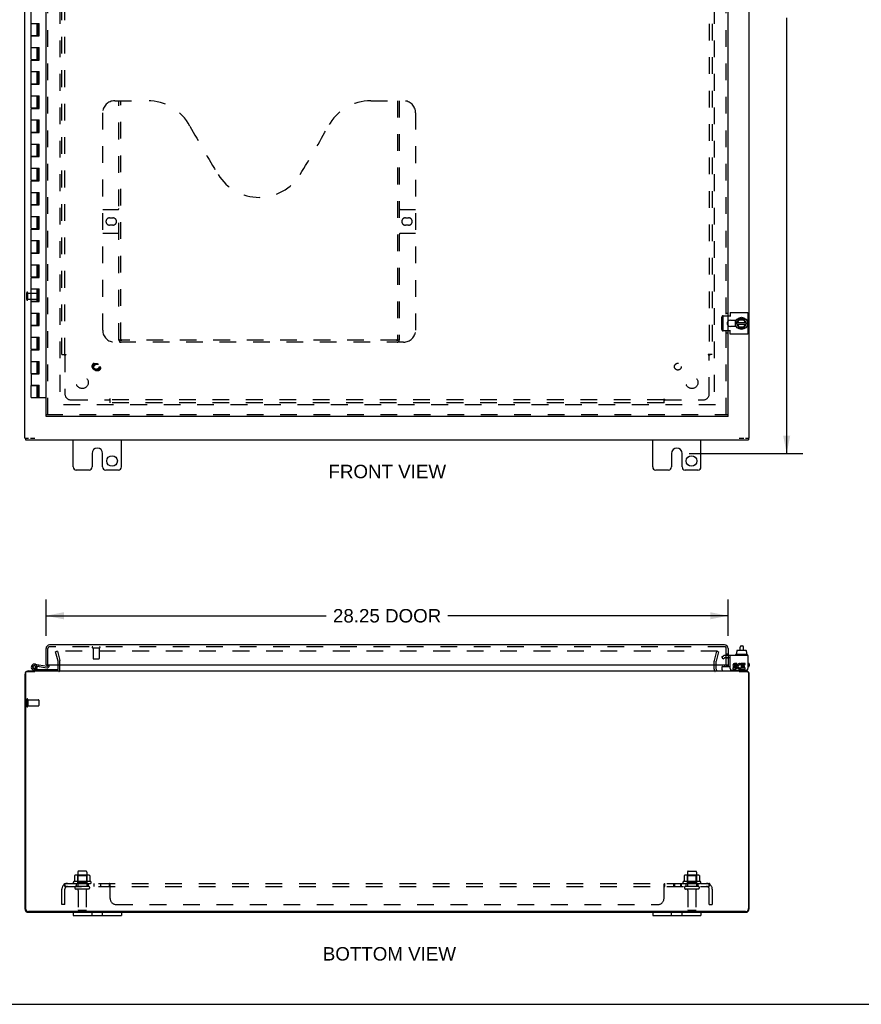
# Model space of a CAD drawing. Header units: inches. Extents: x 0 to 126, y 0 to 81.
# Tile 2 of 5: x 28 to 63, y 0 to 41. Entities that reach past the tile are written whole.
import ezdxf

# ---------------------------------------------------------------- set-up
doc = ezdxf.new("R2010")
doc.units = ezdxf.units.IN
doc.header["$LTSCALE"] = 6.925926
doc.header["$MEASUREMENT"] = 0
doc.linetypes.add('HIDDEN', pattern=[0.2, 0.1, -0.1])
doc.layers.get('0').update_dxf_attribs({"linetype": 'CONTINUOUS'})
for name, color, linetype in [('DEFAULT_2', 8, 'HIDDEN'), ('DIMENSIONS', 7, 'CONTINUOUS'), ('DOOR_ASSEMBLY', 7, 'CONTINUOUS'), ('SUBPANEL', 7, 'CONTINUOUS')]:
    doc.layers.add(name, color=color, linetype=linetype)
doc.styles.get("Standard").update_dxf_attribs({"font": 'arial.ttf'})
doc.dimstyles.new('DIMSTYLE_1', dxfattribs={"dimtxt": 0.555556, "dimasz": 0.740741, "dimexe": 0.09, "dimexo": 0.07, "dimgap": 0.0375, "dimtad": 0, "dimtih": 1, "dimtoh": 1, "dimzin": 4, "dimdsep": 46, "dimtxsty": 'Standard', "dimblk": '_FILLED', "dimblk1": '_FILLED', "dimblk2": '_FILLED', "dimcen": 0.09, "dimadec": 3, "dimazin": 1, "dimtfac": 1, "dimtdec": 3, "dimtofl": 0, "dimtmove": 0, "dimatfit": 3, "dimldrblk": '_FILLED', "dimfxl": 0, "dimtolj": 1, "dimtzin": 4, "dimarcsym": 0})

# ---------------------------------------------------------------- blocks, each defined once
blk = doc.blocks.new('_FILLED')
at = {"color": 0, "linetype": 'ByBlock'}
blk.add_solid([(0, 0), (-1, 0.2), (-1, -0.2)], dxfattribs=at)
blk = doc.blocks.new('*D4')
at = {"layer": 'DIMENSIONS', "color": 2, "linetype": 'Continuous'}
for p, q in [((29.197, 15.257), (29.197, 16.76)), ((57.447, 15.257), (57.447, 16.76)), ((29.197, 16.093), (40.803, 16.093)), ((57.447, 16.093), (45.84, 16.093))]:
    blk.add_line(p, q, dxfattribs=at)
at = {"layer": 'DIMENSIONS', "color": 2, "linetype": 'Continuous', "xscale": 0.7407407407, "yscale": 0.7407407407, "zscale": 0.7407407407, "rotation": 180}
blk.add_blockref('_FILLED', (29.197, 16.093), dxfattribs=at)
at = {"layer": 'DIMENSIONS', "color": 2, "linetype": 'Continuous', "xscale": 0.7407407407, "yscale": 0.7407407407, "zscale": 0.7407407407}
blk.add_blockref('_FILLED', (57.447, 16.093), dxfattribs=at)
at = {"layer": 'DIMENSIONS', "color": 2, "linetype": 'Continuous', "insert": (43.322, 16.371), "char_height": 0.5556, "width": 4.48162, "attachment_point": 2, "line_spacing_factor": 0.9}
blk.add_mtext('28.25 DOOR', dxfattribs=at)
blk = doc.blocks.new('*D8')
at = {"layer": 'DIMENSIONS', "color": 2, "linetype": 'Continuous'}
for p, q in [((55.84, 60.005), (60.54, 60.005)), ((59.873, 60.005), (59.873, 41.967)), ((59.873, 22.818), (59.873, 40.856)), ((55.84, 22.818), (60.54, 22.818))]:
    blk.add_line(p, q, dxfattribs=at)
at = {"layer": 'DIMENSIONS', "color": 2, "linetype": 'Continuous', "xscale": 0.7407407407, "yscale": 0.7407407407, "zscale": 0.7407407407}
for p, rotation in [((59.873, 60.005), 90), ((59.873, 22.818), 270)]:
    blk.add_blockref('_FILLED', p, dxfattribs=dict(at, rotation=rotation))
at = {"layer": 'DIMENSIONS', "color": 2, "linetype": 'Continuous', "insert": (59.873, 41.689), "char_height": 0.5556, "width": 1.94135, "attachment_point": 2, "line_spacing_factor": 0.9}
blk.add_mtext('37.19', dxfattribs=at)

msp = doc.modelspace()

# ---------------------------------------------------------------- linework, layer by layer
at = {"color": 3, "linetype": 'Continuous'}
for p, q in [((28.322, 23.455), (28.322, 59.305)), ((58.322, 23.455), (58.322, 43.63)), ((57.528, 28.652), (58.265, 28.652)), ((57.528, 28.652), (57.528, 28.488)), ((58.265, 28.652), (58.265, 27.759)), ((57.447, 28.519), (57.528, 28.519)), ((57.541, 28.338), (57.784, 28.338)), ((57.528, 27.892), (57.447, 27.892)), ((57.528, 27.759), (57.528, 27.923)), ((58.265, 27.759), (57.528, 27.759)), ((57.784, 28.072), (57.541, 28.072)), ((28.347, 23.38), (58.297, 23.38)), ((30.322, 22.255), (30.322, 23.38)), ((32.322, 22.255), (32.322, 23.38)), ((54.322, 22.255), (54.322, 23.38)), ((56.322, 22.255), (56.322, 23.38)), ((31.103, 22.818), (31.103, 22.255)), ((31.541, 22.255), (31.541, 22.818)), ((55.103, 22.818), (55.103, 22.255)), ((55.541, 22.255), (55.541, 22.818)), ((30.978, 22.13), (30.447, 22.13)), ((32.197, 22.13), (31.666, 22.13)), ((54.978, 22.13), (54.447, 22.13)), ((56.197, 22.13), (55.666, 22.13)), ((58.265, 14.448), (57.528, 14.448)), ((57.528, 13.904), (57.528, 14.448)), ((58.265, 14.448), (58.265, 13.904)), ((29.697, 13.88), (29.697, 14.058)), ((56.947, 13.88), (56.947, 14.058)), ((57.742, 13.93), (57.642, 13.93)), ((57.642, 13.93), (57.642, 13.884)), ((57.642, 13.884), (57.742, 13.884)), ((57.696, 13.978), (57.747, 13.979)), ((57.812, 14.116), (57.711, 14.116)), ((57.711, 14.07), (57.812, 14.07)), ((57.742, 14.023), (57.711, 14.023)), ((57.812, 14.07), (57.812, 14.116)), ((57.956, 14.064), (57.974, 14.106)), ((57.982, 13.923), (57.968, 13.943)), ((58.152, 14.116), (57.982, 14.116)), ((57.982, 14.116), (57.982, 13.923)), ((57.982, 13.897), (57.982, 13.884)), ((57.982, 13.884), (58.152, 13.884)), ((58.029, 14.07), (58.152, 14.07)), ((58.029, 14.023), (58.029, 14.07)), ((58.129, 14.023), (58.029, 14.023)), ((58.029, 13.978), (58.129, 13.978)), ((58.029, 13.93), (58.029, 13.978)), ((58.152, 13.93), (58.029, 13.93)), ((58.129, 13.978), (58.129, 14.023)), ((58.152, 14.07), (58.152, 14.116)), ((58.152, 13.884), (58.152, 13.93)), ((28.322, 13.665), (28.322, 3.955)), ((28.347, 13.73), (28.347, 3.965)), ((28.407, 13.79), (28.733, 13.79)), ((28.467, 13.81), (58.177, 13.81)), ((57.588, 13.844), (58.205, 13.844)), ((57.911, 13.79), (58.237, 13.79)), ((58.297, 13.73), (58.297, 3.965)), ((58.322, 3.955), (58.322, 13.665)), ((28.467, 3.81), (58.177, 3.81)), ((58.172, 3.84), (28.472, 3.84))]:
    msp.add_line(p, q, dxfattribs=at)
at = {"color": 7, "linetype": 'Continuous'}
for p, q in [((57.734, 28.338), (57.734, 28.072)), ((57.799, 28.21), (57.887, 28.38)), ((57.799, 28.201), (57.887, 28.021)), ((57.814, 28.171), (58.191, 28.171)), ((57.815, 28.239), (58.19, 28.239)), ((57.908, 28.05), (57.849, 28.171)), ((57.85, 28.239), (57.911, 28.357)), ((58.104, 28.385), (57.896, 28.385)), ((57.905, 28.367), (57.911, 28.357)), ((57.911, 28.357), (58.086, 28.357)), ((58.15, 28.171), (58.08, 28.05)), ((58.092, 28.367), (58.086, 28.357)), ((58.086, 28.357), (58.151, 28.239)), ((58.207, 28.21), (58.113, 28.38)), ((58.113, 28.021), (58.207, 28.201)), ((57.896, 28.015), (58.104, 28.015)), ((57.902, 28.04), (57.908, 28.05)), ((58.08, 28.05), (57.908, 28.05)), ((58.086, 28.04), (58.08, 28.05)), ((28.322, 23.455), (28.467, 23.455)), ((28.347, 23.455), (28.347, 23.38)), ((28.551, 23.455), (28.733, 23.455)), ((57.911, 23.455), (58.093, 23.455)), ((58.167, 23.455), (58.322, 23.455)), ((58.297, 23.455), (58.297, 23.38)), ((57.945, 14.663), (57.945, 14.787)), ((58.005, 14.847), (58.025, 14.847)), ((58.085, 14.663), (58.085, 14.787)), ((57.746, 14.478), (57.746, 14.458)), ((58.243, 14.488), (57.756, 14.488)), ((57.798, 14.595), (57.814, 14.595)), ((57.798, 14.595), (57.798, 14.488)), ((57.814, 14.653), (57.814, 14.595)), ((57.825, 14.663), (58.18, 14.663)), ((58.191, 14.653), (58.191, 14.595)), ((58.191, 14.595), (58.208, 14.595)), ((58.208, 14.595), (58.208, 14.488)), ((58.253, 14.478), (58.253, 14.458)), ((57.203, 13.85), (57.203, 13.988)), ((57.213, 13.998), (57.528, 13.998)), ((58.265, 13.89), (58.265, 13.904)), ((28.725, 13.81), (28.725, 13.79)), ((57.919, 13.79), (57.919, 13.81)), ((30.322, 3.81), (30.322, 3.675)), ((30.322, 3.675), (32.322, 3.675)), ((31.103, 3.675), (31.103, 3.81)), ((31.541, 3.675), (31.541, 3.81)), ((32.322, 3.81), (32.322, 3.675)), ((54.322, 3.81), (54.322, 3.675)), ((54.322, 3.675), (56.322, 3.675)), ((55.103, 3.675), (55.103, 3.81)), ((55.541, 3.675), (55.541, 3.81)), ((56.322, 3.81), (56.322, 3.675)), ((0, 0), (125.926, 0))]:
    msp.add_line(p, q, dxfattribs=at)
msp.add_circle((58, 28.205), 0.254, dxfattribs=at)
at = {"color": 3, "linetype": 'Continuous'}
for centre in [(31.931, 22.505), (55.931, 22.505)]:
    msp.add_circle(centre, 0.219, dxfattribs=at)
for centre, radius, start, end in [((57.541, 28.205), 0.133, 90, 135.2119), ((57.541, 28.205), 0.133, 224.7881, 270), ((31.322, 22.818), 0.219, 0, 180), ((55.322, 22.818), 0.219, 0, 180), ((30.447, 22.255), 0.125, 180, 270), ((30.978, 22.255), 0.125, 270.0001, 360), ((31.666, 22.255), 0.125, 180, 269.9999), ((32.197, 22.255), 0.125, 270, 360), ((54.447, 22.255), 0.125, 180, 270), ((54.978, 22.255), 0.125, 270.0001, 360), ((55.666, 22.255), 0.125, 180, 269.9999), ((56.197, 22.255), 0.125, 270, 360), ((29.627, 13.88), 0.07, 270, 360), ((57.017, 13.88), 0.07, 180, 270), ((57.588, 13.904), 0.06, 180, 270), ((57.711, 14.046), 0.0696, 90, 257.4177), ((57.711, 14.046), 0.0232, 90, 270.0485), ((57.742, 13.954), 0.0696, 270, 90), ((57.742, 13.954), 0.0232, 270, 351.2295), ((57.739, 13.953), 0.0267, 353.4285, 71.7628), ((57.928, 14), 0.116, 66.5966, 251.8791), ((57.928, 14), 0.0696, 66.5966, 305.1122), ((57.928, 13.998), 0.114, 251.4199, 296.1963), ((57.928, 14), 0.116, 295.737, 297.8532), ((58.205, 13.904), 0.06, 270, 360), ((28.467, 13.665), 0.145, 142.8618, 180), ((28.407, 13.73), 0.06, 90, 180), ((28.467, 13.665), 0.145, 90, 122.4794), ((58.177, 13.665), 0.145, 57.5206, 90), ((58.237, 13.73), 0.06, 0, 90), ((58.177, 13.665), 0.145, 0, 37.1382), ((28.467, 3.955), 0.145, 180, 270), ((28.472, 3.965), 0.125, 180, 270), ((58.172, 3.965), 0.125, 270, 360), ((58.177, 3.955), 0.145, 270, 360)]:
    msp.add_arc(centre, radius, start, end, dxfattribs=at)
at = {"color": 7, "linetype": 'Continuous'}
for centre, radius, start, end in [((58, 28.205), 0.281, 151.7622, 160.7964), ((57.808, 28.205), 0.01, 152.7647, 205.9948), ((57.896, 28.375), 0.01, 90, 152.7647), ((58.104, 28.375), 0.01, 28.8968, 90), ((58.198, 28.205), 0.01, 332.3947, 28.8968), ((58, 28.205), 0.281, 199.2036, 208.2378), ((57.896, 28.025), 0.01, 205.9948, 270), ((58.104, 28.025), 0.01, 270, 332.3947), ((58.005, 14.787), 0.06, 90, 180), ((58.025, 14.787), 0.06, 0, 90), ((57.756, 14.478), 0.01, 90, 180), ((57.756, 14.458), 0.01, 180, 270), ((58.243, 14.478), 0.01, 0, 90), ((58.243, 14.458), 0.01, 270, 360), ((57.213, 13.988), 0.01, 90, 180), ((58.185, 13.89), 0.08, 270, 360), ((57.243, 13.85), 0.04, 180, 270)]:
    msp.add_arc(centre, radius, start, end, dxfattribs=at)
for centre, major_axis, ratio, start_param, end_param in [((57.825, 14.653), (0.0111, 0), 0.898834, 1.570796, 3.141593), ((58.18, 14.653), (0.0113, 0), 0.88616, 0, 1.570796)]:
    msp.add_ellipse(centre, major_axis=major_axis, ratio=ratio, start_param=start_param, end_param=end_param, dxfattribs=at)
at = {"layer": 'DEFAULT_2', "color": 8, "linetype": 'HIDDEN'}
for p, q in [((29.772, 57.927), (29.772, 24.833)), ((56.872, 57.927), (56.872, 24.833)), ((28.397, 29.188), (28.397, 29.472)), ((28.44, 29.188), (28.44, 29.472)), ((28.44, 29.454), (28.887, 29.454)), ((28.897, 29.216), (28.897, 29.444)), ((28.44, 29.206), (28.887, 29.206)), ((57.187, 27.952), (57.187, 28.459)), ((57.239, 28.519), (57.447, 28.519)), ((57.239, 27.952), (57.239, 28.459)), ((57.447, 27.892), (57.239, 27.892)), ((56.927, 24.83), (29.717, 24.83)), ((29.665, 14.623), (29.593, 14.603)), ((29.695, 14.219), (29.593, 14.603)), ((57.011, 14.623), (29.633, 14.623)), ((29.665, 14.623), (29.768, 14.238)), ((56.876, 14.238), (56.979, 14.623)), ((57.051, 14.603), (56.948, 14.219)), ((56.979, 14.623), (57.051, 14.603)), ((57.187, 14.392), (57.259, 14.434)), ((57.239, 14.302), (57.187, 14.392)), ((57.311, 14.344), (57.239, 14.302)), ((57.528, 14.448), (57.311, 14.448)), ((57.528, 14.344), (57.311, 14.344)), ((29.697, 14.058), (29.697, 14.209)), ((29.772, 13.88), (29.772, 14.209)), ((56.872, 13.88), (56.872, 14.209)), ((56.947, 14.058), (56.947, 14.209)), ((28.397, 12.627), (28.397, 12.343)), ((28.44, 12.627), (28.44, 12.343)), ((28.44, 12.609), (28.887, 12.609)), ((28.44, 12.361), (28.887, 12.361)), ((28.897, 12.599), (28.897, 12.371)), ((30.378, 5.325), (30.378, 5.107)), ((30.952, 5.346), (30.441, 5.346)), ((30.513, 5.326), (30.493, 5.346)), ((30.509, 5.48), (30.509, 4.885)), ((30.513, 5.03), (30.513, 5.326)), ((30.88, 5.326), (30.513, 5.326)), ((30.854, 5.51), (30.539, 5.51)), ((30.88, 5.326), (30.9, 5.346)), ((30.88, 5.03), (30.88, 5.326)), ((30.884, 5.48), (30.884, 4.885)), ((31.016, 5.325), (31.016, 5.107)), ((55.628, 5.325), (55.628, 5.107)), ((56.202, 5.346), (55.691, 5.346)), ((55.763, 5.326), (55.743, 5.346)), ((55.759, 5.48), (55.759, 4.885)), ((56.13, 5.326), (55.763, 5.326)), ((55.763, 5.03), (55.763, 5.326)), ((55.789, 5.51), (56.104, 5.51)), ((56.13, 5.326), (56.15, 5.346)), ((56.13, 5.03), (56.13, 5.326)), ((56.134, 5.48), (56.134, 4.885)), ((56.266, 5.325), (56.266, 5.107)), ((31.053, 5.08), (30.341, 5.08)), ((30.363, 5.01), (31.031, 5.01)), ((30.513, 5.03), (30.493, 5.01)), ((30.88, 5.03), (30.513, 5.03)), ((30.88, 5.03), (30.9, 5.01)), ((56.303, 5.08), (55.591, 5.08)), ((55.613, 5.01), (56.281, 5.01)), ((55.763, 5.03), (55.743, 5.01)), ((56.13, 5.03), (55.763, 5.03)), ((56.13, 5.03), (56.15, 5.01)), ((30.954, 4.885), (30.439, 4.885)), ((30.954, 4.775), (30.439, 4.775)), ((30.532, 4.713), (30.532, 3.915)), ((30.862, 4.713), (30.862, 3.915)), ((56.204, 4.885), (55.689, 4.885)), ((56.204, 4.775), (55.689, 4.775)), ((55.782, 4.713), (55.782, 3.915)), ((56.112, 4.713), (56.112, 3.915)), ((30.832, 3.885), (30.562, 3.885)), ((56.082, 3.885), (55.812, 3.885))]:
    msp.add_line(p, q, dxfattribs=at)
for points in [[(57.239, 28.519), (57.234, 28.519), (57.228, 28.518), (57.222, 28.516), (57.217, 28.513), (57.212, 28.51), (57.207, 28.506), (57.203, 28.501), (57.199, 28.496), (57.195, 28.491), (57.193, 28.485), (57.19, 28.479), (57.189, 28.472), (57.188, 28.466), (57.187, 28.459)], [(57.239, 28.459), (57.24, 28.466), (57.241, 28.472), (57.242, 28.479), (57.245, 28.485), (57.247, 28.491), (57.251, 28.496), (57.255, 28.501), (57.259, 28.506), (57.264, 28.51), (57.269, 28.513), (57.274, 28.516), (57.28, 28.518), (57.286, 28.519), (57.291, 28.519)], [(57.187, 27.952), (57.188, 27.945), (57.189, 27.938), (57.19, 27.932), (57.193, 27.926), (57.195, 27.92), (57.199, 27.914), (57.203, 27.909), (57.207, 27.905), (57.212, 27.901), (57.217, 27.898), (57.222, 27.895), (57.228, 27.893), (57.234, 27.892), (57.239, 27.892)], [(57.291, 27.892), (57.286, 27.892), (57.28, 27.893), (57.274, 27.895), (57.269, 27.898), (57.264, 27.901), (57.259, 27.905), (57.255, 27.909), (57.251, 27.914), (57.247, 27.92), (57.245, 27.926), (57.242, 27.932), (57.241, 27.938), (57.24, 27.945), (57.239, 27.952)], [(30.384, 5.334), (30.382, 5.333), (30.381, 5.332), (30.38, 5.331), (30.379, 5.33), (30.378, 5.328), (30.378, 5.326), (30.378, 5.325)], [(31.01, 5.334), (31.011, 5.333), (31.013, 5.332), (31.014, 5.331), (31.015, 5.33), (31.015, 5.328), (31.016, 5.326), (31.016, 5.325)], [(55.634, 5.334), (55.632, 5.333), (55.631, 5.332), (55.63, 5.331), (55.629, 5.33), (55.628, 5.328), (55.628, 5.326), (55.628, 5.325)], [(56.26, 5.334), (56.261, 5.333), (56.263, 5.332), (56.264, 5.331), (56.265, 5.33), (56.265, 5.328), (56.266, 5.326), (56.266, 5.325)], [(30.378, 5.107), (30.378, 5.106), (30.378, 5.104), (30.377, 5.103), (30.377, 5.102), (30.377, 5.102), (30.376, 5.101), (30.376, 5.101), (30.376, 5.1), (30.375, 5.1), (30.375, 5.1), (30.375, 5.099), (30.374, 5.099), (30.374, 5.099), (30.374, 5.099), (30.373, 5.098), (30.373, 5.098), (30.373, 5.098), (30.373, 5.098)], [(31.021, 5.098), (31.021, 5.098), (31.021, 5.098), (31.02, 5.098), (31.02, 5.099), (31.02, 5.099), (31.019, 5.099), (31.019, 5.099), (31.019, 5.1), (31.018, 5.1), (31.018, 5.1), (31.018, 5.101), (31.017, 5.101), (31.017, 5.102), (31.017, 5.102), (31.016, 5.103), (31.016, 5.104), (31.016, 5.106), (31.016, 5.107)], [(55.628, 5.107), (55.628, 5.106), (55.628, 5.104), (55.627, 5.103), (55.627, 5.102), (55.627, 5.102), (55.626, 5.101), (55.626, 5.101), (55.626, 5.1), (55.625, 5.1), (55.625, 5.1), (55.625, 5.099), (55.624, 5.099), (55.624, 5.099), (55.624, 5.099), (55.623, 5.098), (55.623, 5.098), (55.623, 5.098), (55.623, 5.098)], [(56.271, 5.098), (56.271, 5.098), (56.271, 5.098), (56.27, 5.098), (56.27, 5.099), (56.27, 5.099), (56.269, 5.099), (56.269, 5.099), (56.269, 5.1), (56.268, 5.1), (56.268, 5.1), (56.268, 5.101), (56.267, 5.101), (56.267, 5.102), (56.267, 5.102), (56.266, 5.103), (56.266, 5.104), (56.266, 5.106), (56.266, 5.107)]]:
    msp.add_lwpolyline(points, dxfattribs=at)
for centre, radius, start, end in [((28.418, 29.472), 0.0215, 360, 180), ((28.887, 29.444), 0.01, 360, 90), ((28.418, 29.188), 0.0215, 180, 0), ((28.887, 29.216), 0.01, 270, 0), ((57.541, 28.205), 0.133, 135.2119, 224.7881), ((57.311, 14.344), 0.104, 90, 120), ((29.657, 14.209), 0.04, 0, 15), ((29.627, 13.88), 0.145, 316.4739, 360), ((29.657, 14.209), 0.115, 0, 15), ((56.987, 14.209), 0.115, 165, 180), ((57.017, 13.88), 0.145, 180, 223.5261), ((56.987, 14.209), 0.04, 165, 180), ((28.418, 12.627), 0.0215, 0, 180), ((28.418, 12.343), 0.0215, 180, 360), ((28.887, 12.599), 0.01, 0, 90), ((28.887, 12.371), 0.01, 270, 360), ((30.441, 5.205), 0.141, 90, 113.95), ((30.539, 5.48), 0.03, 90, 180), ((30.854, 5.48), 0.03, 0, 90), ((30.952, 5.205), 0.141, 66.05, 90), ((55.691, 5.205), 0.141, 90, 113.95), ((55.789, 5.48), 0.03, 90, 180), ((56.104, 5.48), 0.03, 0, 90), ((56.202, 5.205), 0.141, 66.05, 90), ((30.363, 5.049), 0.0384, 124.4497, 270), ((30.697, 4.48), 0.698, 117.6814, 120.6631), ((30.697, 4.48), 0.698, 59.3369, 62.3186), ((31.031, 5.049), 0.0384, 270, 55.5503), ((55.613, 5.049), 0.0384, 124.4497, 270), ((55.947, 4.48), 0.698, 117.6814, 120.6631), ((55.947, 4.48), 0.698, 59.3369, 62.3186), ((56.281, 5.049), 0.0384, 270, 55.5503), ((30.439, 4.83), 0.055, 90, 270), ((30.469, 4.713), 0.0625, 0, 90), ((30.924, 4.713), 0.0625, 90, 180), ((30.954, 4.83), 0.055, 270, 90), ((55.689, 4.83), 0.055, 90, 270), ((55.719, 4.713), 0.0625, 0, 90), ((56.174, 4.713), 0.0625, 90, 180), ((56.204, 4.83), 0.055, 270, 90), ((30.562, 3.915), 0.03, 180, 270), ((30.832, 3.915), 0.03, 270, 360), ((55.812, 3.915), 0.03, 180, 270), ((56.082, 3.915), 0.03, 270, 360)]:
    msp.add_arc(centre, radius, start, end, dxfattribs=at)
at = {"layer": 'DOOR_ASSEMBLY', "color": 3, "linetype": 'Continuous'}
for p, q in [((29.197, 24.424), (29.197, 58.337)), ((57.447, 24.424), (57.447, 58.337)), ((57.447, 24.349), (29.197, 24.349)), ((29.197, 14.058), (29.197, 14.738)), ((57.302, 14.883), (29.342, 14.883)), ((57.447, 14.738), (57.447, 14.058)), ((29.212, 14.058), (57.431, 14.058))]:
    msp.add_line(p, q, dxfattribs=at)
at = {"layer": 'DOOR_ASSEMBLY', "color": 8, "linetype": 'HIDDEN'}
for p, q in [((29.272, 24.424), (29.272, 58.337)), ((57.372, 24.424), (57.372, 58.337)), ((32.042, 37.424), (33.397, 37.424)), ((32.217, 27.514), (32.217, 37.424)), ((32.297, 27.544), (32.297, 37.424)), ((42.647, 37.424), (44.002, 37.424)), ((43.747, 37.424), (43.747, 27.544)), ((43.827, 37.424), (43.827, 27.514)), ((31.542, 27.924), (31.542, 36.924)), ((44.502, 36.924), (44.502, 27.924)), ((31.542, 32.924), (32.177, 32.924)), ((43.867, 32.924), (44.502, 32.924)), ((31.828, 32.574), (31.965, 32.574)), ((31.965, 32.274), (31.828, 32.274)), ((44.078, 32.574), (44.215, 32.574)), ((44.215, 32.274), (44.078, 32.274)), ((32.177, 31.924), (31.542, 31.924)), ((44.502, 31.924), (43.867, 31.924)), ((57.447, 28.612), (57.372, 28.612)), ((57.447, 27.799), (57.372, 27.799)), ((44.002, 27.424), (32.042, 27.424)), ((43.743, 27.504), (32.301, 27.504)), ((29.197, 24.424), (57.447, 24.424)), ((29.272, 14.058), (29.272, 14.738)), ((57.302, 14.808), (29.342, 14.808)), ((31.13, 14.765), (31.414, 14.765)), ((31.148, 14.765), (31.148, 14.318)), ((31.396, 14.765), (31.396, 14.318)), ((57.372, 14.058), (57.372, 14.738)), ((31.158, 14.308), (31.386, 14.308)), ((57.447, 14.499), (57.372, 14.499)), ((57.372, 14.345), (57.447, 14.345)), ((57.447, 14.343), (57.372, 14.343))]:
    msp.add_line(p, q, dxfattribs=at)
at = {"layer": 'DOOR_ASSEMBLY', "color": 7, "linetype": 'Continuous'}
for p, q in [((28.585, 40.13), (28.585, 41.11)), ((28.585, 40.63), (28.914, 40.63)), ((28.835, 40.13), (28.835, 40.63)), ((28.87, 40.11), (28.87, 40.63)), ((28.903, 40.11), (28.903, 40.63)), ((28.914, 40.11), (28.914, 40.63)), ((28.585, 40.13), (28.87, 40.13)), ((28.585, 39.13), (28.585, 40.11)), ((28.585, 40.11), (28.914, 40.11)), ((28.647, 40.13), (28.647, 40.11)), ((28.772, 40.13), (28.772, 40.11)), ((28.585, 39.63), (28.914, 39.63)), ((28.835, 39.13), (28.835, 39.63)), ((28.87, 39.11), (28.87, 39.63)), ((28.903, 39.11), (28.903, 39.63)), ((28.914, 39.11), (28.914, 39.63)), ((28.585, 39.13), (28.87, 39.13)), ((28.585, 38.13), (28.585, 39.11)), ((28.585, 39.11), (28.914, 39.11)), ((28.647, 39.13), (28.647, 39.11)), ((28.772, 39.13), (28.772, 39.11)), ((28.585, 38.63), (28.914, 38.63)), ((28.835, 38.13), (28.835, 38.63)), ((28.87, 38.11), (28.87, 38.63)), ((28.903, 38.11), (28.903, 38.63)), ((28.914, 38.11), (28.914, 38.63)), ((28.585, 38.13), (28.87, 38.13)), ((28.585, 37.13), (28.585, 38.11)), ((28.585, 38.11), (28.914, 38.11)), ((28.647, 38.13), (28.647, 38.11)), ((28.772, 38.13), (28.772, 38.11)), ((28.585, 37.63), (28.914, 37.63)), ((28.835, 37.13), (28.835, 37.63)), ((28.87, 37.11), (28.87, 37.63)), ((28.903, 37.11), (28.903, 37.63)), ((28.914, 37.11), (28.914, 37.63)), ((28.585, 37.13), (28.87, 37.13)), ((28.647, 37.13), (28.647, 37.11)), ((28.772, 37.13), (28.772, 37.11)), ((28.585, 36.13), (28.585, 37.11)), ((28.585, 37.11), (28.914, 37.11)), ((28.585, 36.63), (28.914, 36.63)), ((28.835, 36.13), (28.835, 36.63)), ((28.87, 36.11), (28.87, 36.63)), ((28.903, 36.11), (28.903, 36.63)), ((28.914, 36.11), (28.914, 36.63)), ((28.585, 36.13), (28.87, 36.13)), ((28.585, 35.13), (28.585, 36.11)), ((28.585, 36.11), (28.914, 36.11)), ((28.647, 36.13), (28.647, 36.11)), ((28.772, 36.13), (28.772, 36.11)), ((28.585, 35.63), (28.914, 35.63)), ((28.835, 35.13), (28.835, 35.63)), ((28.87, 35.11), (28.87, 35.63)), ((28.903, 35.11), (28.903, 35.63)), ((28.914, 35.11), (28.914, 35.63)), ((28.585, 35.13), (28.87, 35.13)), ((28.585, 34.13), (28.585, 35.11)), ((28.585, 35.11), (28.914, 35.11)), ((28.647, 35.13), (28.647, 35.11)), ((28.772, 35.13), (28.772, 35.11)), ((28.585, 34.63), (28.914, 34.63)), ((28.835, 34.13), (28.835, 34.63)), ((28.87, 34.11), (28.87, 34.63)), ((28.903, 34.11), (28.903, 34.63)), ((28.914, 34.11), (28.914, 34.63)), ((28.585, 34.13), (28.87, 34.13)), ((28.585, 33.13), (28.585, 34.11)), ((28.585, 34.11), (28.914, 34.11)), ((28.647, 34.13), (28.647, 34.11)), ((28.772, 34.13), (28.772, 34.11)), ((28.585, 33.63), (28.914, 33.63)), ((28.835, 33.13), (28.835, 33.63)), ((28.87, 33.11), (28.87, 33.63)), ((28.903, 33.11), (28.903, 33.63)), ((28.914, 33.11), (28.914, 33.63)), ((28.585, 33.13), (28.87, 33.13)), ((28.585, 32.13), (28.585, 33.11)), ((28.585, 33.11), (28.914, 33.11)), ((28.647, 33.13), (28.647, 33.11)), ((28.772, 33.13), (28.772, 33.11)), ((28.585, 32.63), (28.914, 32.63)), ((28.835, 32.13), (28.835, 32.63)), ((28.87, 32.11), (28.87, 32.63)), ((28.903, 32.11), (28.903, 32.63)), ((28.914, 32.11), (28.914, 32.63)), ((28.585, 32.13), (28.87, 32.13)), ((28.585, 31.13), (28.585, 32.11)), ((28.585, 32.11), (28.914, 32.11)), ((28.647, 32.13), (28.647, 32.11)), ((28.772, 32.13), (28.772, 32.11)), ((28.585, 31.63), (28.914, 31.63)), ((28.835, 31.13), (28.835, 31.63)), ((28.87, 31.11), (28.87, 31.63)), ((28.903, 31.11), (28.903, 31.63)), ((28.914, 31.11), (28.914, 31.63)), ((28.585, 31.13), (28.87, 31.13)), ((28.585, 30.13), (28.585, 31.11)), ((28.585, 31.11), (28.914, 31.11)), ((28.647, 31.13), (28.647, 31.11)), ((28.772, 31.13), (28.772, 31.11)), ((28.585, 30.63), (28.914, 30.63)), ((28.835, 30.13), (28.835, 30.63)), ((28.87, 30.11), (28.87, 30.63)), ((28.903, 30.11), (28.903, 30.63)), ((28.914, 30.11), (28.914, 30.63)), ((28.585, 30.13), (28.87, 30.13)), ((28.585, 29.13), (28.585, 30.11)), ((28.585, 30.11), (28.914, 30.11)), ((28.647, 30.13), (28.647, 30.11)), ((28.772, 30.13), (28.772, 30.11)), ((28.585, 29.63), (28.914, 29.63)), ((28.835, 29.13), (28.835, 29.63)), ((28.87, 29.11), (28.87, 29.63)), ((28.903, 29.11), (28.903, 29.63)), ((28.914, 29.11), (28.914, 29.63)), ((28.585, 29.13), (28.87, 29.13)), ((28.585, 28.13), (28.585, 29.11)), ((28.585, 29.11), (28.914, 29.11)), ((28.647, 29.13), (28.647, 29.11)), ((28.772, 29.13), (28.772, 29.11)), ((28.585, 28.63), (28.914, 28.63)), ((28.835, 28.13), (28.835, 28.63)), ((28.87, 28.11), (28.87, 28.63)), ((28.903, 28.11), (28.903, 28.63)), ((28.914, 28.11), (28.914, 28.63)), ((28.585, 28.13), (28.87, 28.13)), ((28.585, 27.13), (28.585, 28.11)), ((28.585, 28.11), (28.914, 28.11)), ((28.647, 28.13), (28.647, 28.11)), ((28.772, 28.13), (28.772, 28.11)), ((28.585, 27.63), (28.914, 27.63)), ((28.835, 27.13), (28.835, 27.63)), ((28.87, 27.11), (28.87, 27.63)), ((28.903, 27.11), (28.903, 27.63)), ((28.914, 27.11), (28.914, 27.63)), ((28.585, 27.13), (28.87, 27.13)), ((28.585, 27.11), (28.914, 27.11)), ((28.585, 26.13), (28.585, 27.11)), ((28.647, 27.13), (28.647, 27.11)), ((28.772, 27.13), (28.772, 27.11)), ((28.585, 26.63), (28.914, 26.63)), ((28.835, 26.13), (28.835, 26.63)), ((28.87, 26.11), (28.87, 26.63)), ((28.903, 26.11), (28.903, 26.63)), ((28.914, 26.11), (28.914, 26.63)), ((28.585, 26.13), (28.87, 26.13)), ((28.585, 26.11), (28.914, 26.11)), ((28.585, 26.11), (28.585, 25.65)), ((28.647, 26.13), (28.647, 26.11)), ((28.772, 26.13), (28.772, 26.11)), ((28.585, 25.65), (28.914, 25.65)), ((28.585, 25.63), (28.87, 25.63)), ((28.585, 25.13), (28.585, 25.63)), ((28.647, 25.65), (28.647, 25.63)), ((28.772, 25.65), (28.772, 25.63)), ((28.835, 25.13), (28.835, 25.63)), ((28.87, 25.13), (28.87, 25.65)), ((28.903, 25.13), (28.903, 25.65)), ((28.914, 25.13), (28.914, 25.65)), ((28.585, 25.13), (29.197, 25.13)), ((29.197, 24.349), (29.197, 24.424)), ((57.447, 24.349), (57.447, 24.424)), ((28.698, 13.9), (28.87, 13.87)), ((28.721, 14.029), (28.732, 14.028)), ((28.735, 14.088), (29.237, 13.999)), ((28.811, 13.892), (28.764, 13.927)), ((28.769, 13.994), (28.768, 13.994)), ((28.826, 14.011), (29.226, 13.94)), ((28.87, 13.87), (29.67, 13.87)), ((28.903, 13.997), (28.914, 14.056)), ((29.136, 13.874), (29.136, 13.87)), ((29.136, 13.874), (29.392, 13.874)), ((29.212, 14.058), (29.197, 14.058)), ((29.272, 14.058), (29.272, 14.029)), ((29.332, 14.029), (29.332, 14.058)), ((29.392, 13.874), (29.392, 13.87)), ((29.67, 13.87), (29.67, 13.825)), ((57.291, 14.058), (57.291, 14.016)), ((57.366, 14.048), (57.365, 14.058)), ((57.366, 14.048), (57.447, 14.048)), ((57.431, 14.058), (57.447, 14.058)), ((57.447, 14.058), (57.447, 13.998)), ((58.292, 14.126), (58.265, 14.126)), ((58.292, 13.986), (58.265, 13.986)), ((58.322, 14.096), (58.322, 14.016)), ((28.87, 13.81), (28.688, 13.842))]:
    msp.add_line(p, q, dxfattribs=at)
at = {"layer": 'DOOR_ASSEMBLY', "color": 8, "linetype": 'HIDDEN'}
for points in [[(32.207, 27.544), (32.223, 27.533), (32.239, 27.524), (32.255, 27.516), (32.27, 27.509), (32.286, 27.505), (32.301, 27.504)], [(43.743, 27.504), (43.758, 27.505), (43.773, 27.509), (43.789, 27.516), (43.805, 27.524), (43.821, 27.533), (43.837, 27.544)]]:
    msp.add_lwpolyline(points, dxfattribs=at)
for radius in [0.164, 0.124]:
    msp.add_circle((31.272, 26.424), radius, dxfattribs=at)
at = {"layer": 'DOOR_ASSEMBLY', "color": 7, "linetype": 'Continuous'}
msp.add_circle((28.71, 13.965), 0.0625, dxfattribs=at)
at = {"layer": 'DOOR_ASSEMBLY', "color": 8, "linetype": 'HIDDEN'}
for centre, radius, start, end in [((32.042, 36.924), 0.5, 90, 180), ((33.397, 35.424), 2, 28.4813, 90), ((42.647, 35.424), 2, 90, 151.5187), ((44.002, 36.924), 0.5, 0, 90), ((69.705, 55.122), 39.307, 208.4813, 211.8705), ((6.339, 55.122), 39.307, 328.1295, 331.5187), ((38.022, 35.424), 2, 211.8705, 328.1295), ((32.177, 32.964), 0.04, 270, 360), ((43.867, 32.964), 0.04, 180, 270), ((31.828, 32.424), 0.15, 90, 270), ((31.965, 32.424), 0.15, 270, 90), ((44.078, 32.424), 0.15, 90, 270), ((44.215, 32.424), 0.15, 270, 90), ((32.177, 31.884), 0.04, 0, 90), ((43.867, 31.884), 0.04, 90, 180), ((32.042, 27.924), 0.5, 180, 270), ((44.002, 27.924), 0.5, 270, 360), ((32.307, 27.514), 0.09, 180, 270), ((32.337, 27.544), 0.04, 180, 270), ((43.707, 27.544), 0.04, 270, 360), ((43.737, 27.514), 0.09, 270, 360), ((29.342, 14.738), 0.07, 90, 180), ((31.13, 14.787), 0.0215, 90, 270), ((31.414, 14.787), 0.0215, 270, 90), ((57.302, 14.738), 0.07, 0, 90), ((31.158, 14.318), 0.01, 180, 270), ((31.386, 14.318), 0.01, 270, 360)]:
    msp.add_arc(centre, radius, start, end, dxfattribs=at)
at = {"layer": 'DOOR_ASSEMBLY', "color": 3, "linetype": 'Continuous'}
for centre, start, end in [((29.342, 14.738), 90, 180), ((57.302, 14.738), 0, 90)]:
    msp.add_arc(centre, 0.145, start, end, dxfattribs=at)
at = {"layer": 'DOOR_ASSEMBLY', "color": 7, "linetype": 'Continuous'}
for centre, radius, start, end in [((28.71, 13.965), 0.125, 318.1706, 260), ((28.71, 13.965), 0.0659, 324.5216, 259.9962), ((28.71, 13.965), 0.065, 80, 25.8116), ((29.242, 14.029), 0.09, 260, 360), ((29.242, 14.029), 0.03, 260, 360), ((57.321, 14.016), 0.03, 180, 216.9339), ((58.292, 14.096), 0.03, 0, 90), ((58.292, 14.016), 0.03, 270, 360)]:
    msp.add_arc(centre, radius, start, end, dxfattribs=at)
at = {"layer": 'SUBPANEL', "color": 8, "linetype": 'HIDDEN'}
for p, q in [((29.853, 26.912), (29.853, 55.849)), ((29.978, 26.912), (29.978, 55.849)), ((56.666, 55.849), (56.666, 26.912)), ((56.791, 55.849), (56.791, 26.912)), ((29.853, 26.912), (29.94, 26.912)), ((29.94, 26.912), (30.019, 26.912)), ((29.959, 26.895), (29.964, 26.89)), ((29.964, 26.89), (29.967, 26.887)), ((29.978, 26.876), (29.978, 25.287)), ((56.704, 26.912), (56.625, 26.912)), ((56.666, 25.287), (56.666, 26.876)), ((56.791, 26.912), (56.704, 26.912)), ((30.228, 25.037), (31.818, 25.037)), ((31.853, 24.998), (31.853, 25.077)), ((54.791, 25.037), (31.853, 25.037)), ((31.853, 24.912), (31.853, 24.998)), ((54.791, 24.912), (31.853, 24.912)), ((54.791, 24.998), (54.791, 25.077)), ((54.791, 24.912), (54.791, 24.998)), ((54.808, 25.018), (54.812, 25.022)), ((54.812, 25.022), (54.815, 25.026)), ((54.826, 25.037), (56.416, 25.037)), ((29.94, 4.956), (30.019, 4.86)), ((29.978, 4.885), (29.978, 5.01)), ((29.978, 5.01), (56.666, 5.01)), ((29.978, 4.942), (29.978, 4.941)), ((29.983, 4.923), (29.982, 4.925)), ((29.983, 4.922), (29.983, 4.923)), ((29.984, 4.92), (29.983, 4.922)), ((29.984, 4.918), (29.984, 4.92)), ((29.985, 4.917), (29.984, 4.918)), ((29.986, 4.915), (29.985, 4.917)), ((30.447, 5.01), (30.447, 4.885)), ((30.947, 5.01), (30.947, 4.885)), ((31.175, 5.01), (31.175, 4.885)), ((31.456, 5.01), (31.456, 4.885)), ((31.818, 4.885), (31.818, 5.01)), ((31.819, 5.01), (31.818, 5.01)), ((31.842, 4.978), (31.839, 4.985)), ((31.852, 4.958), (31.85, 4.96)), ((31.853, 4.385), (31.853, 4.956)), ((54.791, 4.385), (54.791, 4.956)), ((54.82, 5.009), (54.822, 5.009)), ((54.825, 5.01), (54.826, 5.01)), ((54.826, 4.885), (54.826, 5.01)), ((55.188, 5.01), (55.188, 4.885)), ((55.226, 5.01), (55.226, 4.885)), ((55.469, 5.01), (55.469, 4.885)), ((55.507, 5.01), (55.507, 4.885)), ((55.697, 5.01), (55.697, 4.885)), ((56.197, 5.01), (56.197, 4.885)), ((56.704, 4.956), (56.625, 4.86)), ((56.659, 4.917), (56.658, 4.915)), ((56.658, 4.915), (56.658, 4.914)), ((56.66, 4.92), (56.659, 4.919)), ((56.659, 4.919), (56.659, 4.917)), ((56.661, 4.923), (56.66, 4.922)), ((56.66, 4.922), (56.66, 4.92)), ((56.662, 4.926), (56.661, 4.925)), ((56.661, 4.925), (56.661, 4.923)), ((56.663, 4.93), (56.662, 4.929)), ((56.662, 4.929), (56.662, 4.928)), ((56.662, 4.928), (56.662, 4.926)), ((56.664, 4.933), (56.663, 4.932)), ((56.663, 4.932), (56.663, 4.93)), ((56.666, 4.885), (56.666, 5.01)), ((29.853, 4.135), (29.853, 4.773)), ((29.978, 4.885), (56.666, 4.885)), ((29.978, 4.135), (29.978, 4.773)), ((30.005, 4.867), (30, 4.872)), ((31.819, 4.885), (31.818, 4.885)), ((31.832, 4.872), (31.83, 4.876)), ((31.845, 4.86), (31.843, 4.861)), ((54.791, 4.86), (54.792, 4.859)), ((54.82, 4.883), (54.821, 4.884)), ((56.645, 4.885), (56.646, 4.885)), ((56.666, 4.135), (56.666, 4.773)), ((56.791, 4.773), (56.791, 4.135)), ((29.978, 4.135), (29.853, 4.135)), ((32.103, 4.135), (54.541, 4.135)), ((56.666, 4.135), (56.791, 4.135))]:
    msp.add_line(p, q, dxfattribs=at)
for points in [[(29.94, 26.912), (29.941, 26.91), (29.943, 26.909), (29.945, 26.907), (29.947, 26.906), (29.949, 26.904), (29.95, 26.903), (29.952, 26.902), (29.954, 26.9), (29.955, 26.899), (29.957, 26.897), (29.958, 26.896), (29.959, 26.895)], [(29.967, 26.887), (29.969, 26.885), (29.971, 26.883), (29.972, 26.882), (29.974, 26.88), (29.975, 26.879), (29.977, 26.877), (29.978, 26.876)], [(29.992, 26.886), (29.99, 26.885), (29.988, 26.884), (29.986, 26.882), (29.984, 26.881), (29.983, 26.88), (29.981, 26.879), (29.979, 26.877), (29.978, 26.876)], [(30.019, 26.912), (30.018, 26.91), (30.018, 26.909), (30.017, 26.907), (30.016, 26.906), (30.016, 26.905), (30.015, 26.903), (30.014, 26.902), (30.013, 26.901), (30.011, 26.899), (30.01, 26.898), (30.008, 26.897), (30.007, 26.896), (30.005, 26.894), (30.004, 26.893), (30.002, 26.892), (30, 26.891), (29.998, 26.89), (29.996, 26.889), (29.992, 26.886)], [(56.625, 26.912), (56.625, 26.91), (56.626, 26.909), (56.627, 26.907), (56.627, 26.906), (56.628, 26.905), (56.629, 26.903), (56.63, 26.902), (56.631, 26.901), (56.632, 26.899), (56.634, 26.898), (56.635, 26.897), (56.637, 26.896), (56.638, 26.894), (56.64, 26.893), (56.642, 26.892), (56.643, 26.891), (56.645, 26.89), (56.647, 26.889)], [(56.647, 26.889), (56.651, 26.886), (56.653, 26.885), (56.655, 26.884), (56.657, 26.882), (56.659, 26.881), (56.661, 26.88), (56.663, 26.879), (56.664, 26.877), (56.666, 26.876)], [(56.684, 26.895), (56.678, 26.889), (56.677, 26.887), (56.675, 26.885), (56.673, 26.883), (56.671, 26.882), (56.67, 26.88), (56.668, 26.879), (56.667, 26.877), (56.666, 26.876)], [(56.704, 26.912), (56.702, 26.91), (56.7, 26.909), (56.698, 26.907), (56.697, 26.906), (56.695, 26.904), (56.693, 26.903), (56.692, 26.902), (56.69, 26.9), (56.689, 26.899), (56.687, 26.897), (56.686, 26.896), (56.684, 26.895)], [(31.83, 25.055), (31.828, 25.051), (31.826, 25.049), (31.825, 25.047), (31.824, 25.045), (31.823, 25.043), (31.821, 25.041), (31.82, 25.039), (31.819, 25.038), (31.818, 25.037)], [(31.836, 25.018), (31.83, 25.024), (31.828, 25.026), (31.827, 25.027), (31.825, 25.029), (31.823, 25.031), (31.822, 25.032), (31.82, 25.034), (31.819, 25.035), (31.818, 25.037)], [(31.853, 25.077), (31.852, 25.077), (31.85, 25.076), (31.849, 25.076), (31.847, 25.075), (31.846, 25.074), (31.845, 25.073), (31.843, 25.072), (31.842, 25.071), (31.841, 25.07), (31.84, 25.068), (31.838, 25.067), (31.837, 25.065), (31.836, 25.064), (31.835, 25.062), (31.834, 25.061), (31.832, 25.059), (31.831, 25.057), (31.83, 25.055)], [(31.853, 24.998), (31.852, 25), (31.85, 25.002), (31.849, 25.004), (31.847, 25.006), (31.846, 25.007), (31.845, 25.009), (31.843, 25.011), (31.842, 25.012), (31.84, 25.014), (31.839, 25.015), (31.838, 25.016), (31.836, 25.018)], [(54.791, 25.077), (54.792, 25.077), (54.794, 25.076), (54.795, 25.076), (54.796, 25.075), (54.798, 25.074), (54.799, 25.073), (54.8, 25.072), (54.802, 25.071), (54.803, 25.07), (54.804, 25.068), (54.805, 25.067), (54.807, 25.065), (54.808, 25.064), (54.809, 25.062), (54.81, 25.061), (54.811, 25.059), (54.812, 25.057), (54.814, 25.055), (54.816, 25.051)], [(54.791, 24.998), (54.792, 25), (54.793, 25.002), (54.795, 25.004), (54.796, 25.006), (54.798, 25.007), (54.799, 25.009), (54.801, 25.011), (54.802, 25.012), (54.803, 25.014), (54.805, 25.015), (54.806, 25.016), (54.808, 25.018)], [(54.815, 25.026), (54.817, 25.027), (54.819, 25.029), (54.82, 25.031), (54.822, 25.032), (54.823, 25.034), (54.825, 25.035), (54.826, 25.037)], [(54.816, 25.051), (54.817, 25.049), (54.819, 25.047), (54.82, 25.045), (54.821, 25.043), (54.822, 25.041), (54.824, 25.039), (54.825, 25.038), (54.826, 25.037)], [(29.94, 4.956), (29.941, 4.958), (29.943, 4.96), (29.945, 4.962), (29.947, 4.965), (29.949, 4.968), (29.95, 4.971), (29.952, 4.974), (29.954, 4.978), (29.955, 4.981)], [(29.955, 4.981), (29.958, 4.988), (29.959, 4.991), (29.961, 4.994), (29.962, 4.997), (29.964, 5), (29.965, 5.002), (29.967, 5.004), (29.969, 5.006), (29.971, 5.008), (29.972, 5.009), (29.974, 5.009), (29.975, 5.01), (29.977, 5.01), (29.978, 5.01)], [(29.982, 4.925), (29.982, 4.926), (29.982, 4.927), (29.982, 4.928), (29.981, 4.929), (29.981, 4.929), (29.981, 4.93), (29.981, 4.931), (29.981, 4.932), (29.98, 4.932), (29.98, 4.933), (29.98, 4.934), (29.98, 4.934), (29.98, 4.935), (29.98, 4.936), (29.979, 4.937), (29.979, 4.937), (29.979, 4.938), (29.979, 4.939), (29.979, 4.939), (29.979, 4.94), (29.979, 4.941), (29.979, 4.941), (29.978, 4.942), (29.978, 4.943), (29.978, 4.943), (29.978, 4.944), (29.978, 4.944), (29.978, 4.944), (29.978, 4.945)], [(29.978, 4.945), (29.978, 4.945), (29.978, 4.945), (29.978, 4.945), (29.978, 4.945), (29.978, 4.945), (29.978, 4.945), (29.978, 4.944), (29.978, 4.944), (29.978, 4.943), (29.978, 4.943), (29.978, 4.943), (29.978, 4.942)], [(30.001, 4.881), (30.001, 4.881), (30.001, 4.881), (30.001, 4.881), (30.001, 4.881), (30.001, 4.882), (30.001, 4.882), (30, 4.882), (30, 4.883), (30, 4.883), (30, 4.884), (29.999, 4.884), (29.999, 4.885), (29.999, 4.885), (29.998, 4.886), (29.998, 4.886), (29.998, 4.887), (29.997, 4.887), (29.997, 4.888), (29.997, 4.889), (29.996, 4.889), (29.996, 4.89), (29.996, 4.891), (29.995, 4.891), (29.995, 4.892), (29.995, 4.893), (29.994, 4.894), (29.994, 4.894), (29.994, 4.895), (29.993, 4.896), (29.993, 4.897), (29.993, 4.897), (29.992, 4.898), (29.992, 4.899), (29.991, 4.9), (29.991, 4.901), (29.991, 4.901), (29.99, 4.902), (29.99, 4.903), (29.99, 4.904), (29.989, 4.905), (29.989, 4.906), (29.988, 4.907), (29.988, 4.908), (29.988, 4.909), (29.987, 4.91), (29.987, 4.911), (29.987, 4.911), (29.986, 4.912), (29.986, 4.913), (29.986, 4.914), (29.986, 4.915)], [(31.832, 5), (31.83, 5.002), (31.828, 5.004), (31.827, 5.006), (31.825, 5.008), (31.823, 5.009), (31.822, 5.009), (31.82, 5.01), (31.819, 5.01), (31.818, 5.01)], [(31.833, 4.997), (31.832, 5), (31.83, 5.002)], [(31.836, 4.991), (31.835, 4.994), (31.833, 4.997)], [(31.839, 4.985), (31.838, 4.988), (31.836, 4.991)], [(31.849, 4.962), (31.847, 4.965), (31.846, 4.968), (31.845, 4.971), (31.843, 4.974), (31.842, 4.978)], [(31.853, 4.956), (31.852, 4.958), (31.85, 4.96), (31.849, 4.962)], [(54.791, 4.956), (54.792, 4.958), (54.793, 4.96)], [(54.792, 4.958), (54.793, 4.96), (54.795, 4.962), (54.796, 4.965), (54.798, 4.968), (54.799, 4.971), (54.801, 4.974), (54.802, 4.978)], [(54.802, 4.978), (54.805, 4.985), (54.806, 4.988), (54.808, 4.991)], [(54.808, 4.991), (54.809, 4.994), (54.811, 4.997)], [(54.811, 4.997), (54.812, 5), (54.814, 5.002), (54.815, 5.004), (54.817, 5.006)], [(54.812, 5), (54.814, 5.002), (54.815, 5.004), (54.817, 5.006), (54.819, 5.008), (54.82, 5.009), (54.822, 5.009), (54.823, 5.01), (54.825, 5.01), (54.826, 5.01)], [(56.658, 4.914), (56.657, 4.912), (56.657, 4.911), (56.657, 4.91), (56.656, 4.909), (56.656, 4.909), (56.655, 4.908), (56.655, 4.907), (56.655, 4.906), (56.654, 4.905), (56.654, 4.904), (56.654, 4.903), (56.653, 4.902), (56.653, 4.901), (56.653, 4.9), (56.652, 4.9), (56.652, 4.899), (56.651, 4.898), (56.651, 4.897), (56.651, 4.896), (56.65, 4.896), (56.65, 4.895), (56.65, 4.894), (56.649, 4.893), (56.649, 4.893), (56.649, 4.892), (56.648, 4.891), (56.648, 4.891), (56.648, 4.89), (56.647, 4.889), (56.647, 4.889), (56.647, 4.888), (56.646, 4.887), (56.646, 4.887), (56.646, 4.886), (56.645, 4.886), (56.645, 4.885), (56.645, 4.885), (56.644, 4.884), (56.644, 4.884), (56.644, 4.883), (56.644, 4.883), (56.643, 4.882), (56.643, 4.882), (56.643, 4.882), (56.643, 4.881)], [(56.666, 4.945), (56.666, 4.945), (56.666, 4.945), (56.666, 4.945), (56.666, 4.944), (56.666, 4.944), (56.666, 4.944), (56.666, 4.943), (56.665, 4.943), (56.665, 4.943), (56.665, 4.942), (56.665, 4.942), (56.665, 4.941), (56.665, 4.941), (56.665, 4.94), (56.665, 4.94), (56.665, 4.939), (56.665, 4.939), (56.665, 4.938), (56.664, 4.937), (56.664, 4.937), (56.664, 4.936), (56.664, 4.936), (56.664, 4.935), (56.664, 4.934), (56.664, 4.934), (56.664, 4.933)], [(56.686, 4.988), (56.684, 4.991), (56.683, 4.994), (56.681, 4.997), (56.68, 5), (56.678, 5.002), (56.677, 5.004), (56.675, 5.006), (56.673, 5.008), (56.671, 5.009), (56.67, 5.009), (56.668, 5.01), (56.667, 5.01), (56.666, 5.01)], [(56.666, 4.942), (56.666, 4.942), (56.666, 4.943), (56.666, 4.943), (56.666, 4.944), (56.666, 4.944), (56.666, 4.944), (56.666, 4.945), (56.666, 4.945), (56.666, 4.945), (56.666, 4.945)], [(56.704, 4.956), (56.702, 4.958), (56.7, 4.96), (56.698, 4.962), (56.697, 4.965), (56.695, 4.968), (56.693, 4.971), (56.692, 4.974), (56.69, 4.978), (56.689, 4.981), (56.686, 4.988)], [(30, 4.872), (29.998, 4.874), (29.996, 4.876), (29.994, 4.877), (29.992, 4.879), (29.99, 4.88), (29.988, 4.882), (29.986, 4.883), (29.984, 4.884), (29.983, 4.884), (29.981, 4.885), (29.979, 4.885), (29.978, 4.885)], [(29.998, 4.885), (29.998, 4.885), (29.999, 4.884), (29.999, 4.884), (30, 4.883), (30, 4.883), (30, 4.883), (30, 4.882), (30.001, 4.882), (30.001, 4.882), (30.001, 4.881), (30.001, 4.881), (30.001, 4.881)], [(30.019, 4.86), (30.018, 4.859), (30.018, 4.859), (30.017, 4.859), (30.016, 4.859), (30.016, 4.86), (30.015, 4.86), (30.014, 4.861), (30.013, 4.861), (30.011, 4.862), (30.01, 4.863), (30.008, 4.865), (30.007, 4.866), (30.005, 4.867)], [(31.828, 4.879), (31.826, 4.88), (31.825, 4.882), (31.824, 4.883), (31.823, 4.884), (31.821, 4.884), (31.82, 4.885), (31.819, 4.885), (31.818, 4.885)], [(31.83, 4.876), (31.829, 4.877), (31.828, 4.879), (31.826, 4.88), (31.825, 4.882), (31.824, 4.883)], [(31.841, 4.862), (31.84, 4.863), (31.838, 4.865), (31.837, 4.866), (31.836, 4.867), (31.835, 4.869), (31.834, 4.87), (31.832, 4.872)], [(31.853, 4.86), (31.852, 4.859), (31.85, 4.859), (31.849, 4.859), (31.847, 4.859), (31.846, 4.86), (31.845, 4.86), (31.843, 4.861), (31.842, 4.861), (31.841, 4.862), (31.84, 4.863), (31.838, 4.865), (31.837, 4.866), (31.836, 4.867)], [(31.853, 4.86), (31.852, 4.859), (31.85, 4.859), (31.849, 4.859)], [(54.791, 4.86), (54.792, 4.859), (54.794, 4.859), (54.795, 4.859), (54.796, 4.859), (54.798, 4.86), (54.799, 4.86), (54.8, 4.861), (54.802, 4.861), (54.803, 4.862), (54.804, 4.863), (54.805, 4.865), (54.807, 4.866), (54.808, 4.867)], [(54.795, 4.859), (54.796, 4.859), (54.798, 4.86)], [(54.8, 4.861), (54.802, 4.861), (54.803, 4.862)], [(54.805, 4.865), (54.807, 4.866), (54.808, 4.867), (54.809, 4.869), (54.81, 4.87), (54.811, 4.872)], [(54.811, 4.872), (54.814, 4.876), (54.815, 4.877), (54.816, 4.879), (54.817, 4.88), (54.819, 4.882)], [(54.816, 4.879), (54.817, 4.88), (54.819, 4.882), (54.82, 4.883), (54.821, 4.884), (54.822, 4.884), (54.824, 4.885), (54.825, 4.885), (54.826, 4.885)], [(54.822, 4.884), (54.824, 4.885), (54.825, 4.885), (54.826, 4.885)], [(56.625, 4.86), (56.625, 4.859), (56.626, 4.859), (56.627, 4.859), (56.627, 4.859), (56.628, 4.86), (56.629, 4.86), (56.63, 4.861), (56.631, 4.861), (56.632, 4.862), (56.634, 4.863), (56.635, 4.865), (56.637, 4.866), (56.638, 4.867), (56.642, 4.87)], [(56.642, 4.87), (56.643, 4.872), (56.645, 4.874), (56.647, 4.876), (56.649, 4.877), (56.651, 4.879), (56.653, 4.88), (56.655, 4.882), (56.657, 4.883), (56.659, 4.884), (56.661, 4.884), (56.663, 4.885), (56.664, 4.885), (56.666, 4.885)], [(56.643, 4.881), (56.643, 4.881), (56.643, 4.881), (56.643, 4.882), (56.643, 4.882), (56.643, 4.882), (56.644, 4.883), (56.644, 4.883), (56.644, 4.883), (56.645, 4.884), (56.645, 4.884), (56.645, 4.885)], [(56.643, 4.881), (56.643, 4.881), (56.643, 4.881)]]:
    msp.add_lwpolyline(points, dxfattribs=at)
for centre, radius in [((31.316, 26.374), 0.141), ((55.367, 26.411), 0.141), ((30.697, 25.755), 0.25), ((55.947, 25.755), 0.25)]:
    msp.add_circle(centre, radius, dxfattribs=at)
for centre, radius, start, end in [((30.228, 25.287), 0.25, 180, 270), ((56.416, 25.287), 0.25, 270, 360), ((30.09, 4.773), 0.237, 90, 180), ((56.554, 4.773), 0.237, 0, 90), ((30.09, 4.773), 0.112, 90, 180), ((56.554, 4.773), 0.112, 0, 90), ((32.103, 4.385), 0.25, 180, 270), ((54.541, 4.385), 0.25, 270, 360)]:
    msp.add_arc(centre, radius, start, end, dxfattribs=at)

# ---------------------------------------------------------------- texts
at = {"layer": 'DIMENSIONS', "color": 2, "linetype": 'Continuous', "attachment_point": 2, "line_spacing_factor": 0.9}
for s, insert, char_height, width in [('FRONT VIEW', (43.329, 22.347), 0.5556, 4.86163), ('BOTTOM VIEW', (43.418, 2.369), 0.55556, 5.50599)]:
    msp.add_mtext(s, dxfattribs=dict(at, insert=insert, char_height=char_height, width=width))

# ---------------------------------------------------------------- dimensions: what is measured, and where the dimension line sits
at = {"layer": 'DIMENSIONS', "color": 2, "linetype": 'Continuous'}
dim = msp.add_linear_dim(base=(59.873, 22.818), p1=(55.77, 60.005), p2=(55.77, 22.818), angle=270, dimstyle='DIMSTYLE_1', dxfattribs=at)
dim.commit()
dim.dimension.update_dxf_attribs({"geometry": '*D8', "text_midpoint": (59.872, 41.408), "dimtype": 160})
dim = msp.add_linear_dim(base=(57.447, 16.093), p1=(29.197, 15.187), p2=(57.447, 15.187), text='<> DOOR', dimstyle='DIMSTYLE_1', dxfattribs=at)
dim.commit()
dim.dimension.update_dxf_attribs({"geometry": '*D4', "text_midpoint": (43.322, 16.093), "dimtype": 160})

doc.saveas('drawing.dxf')
